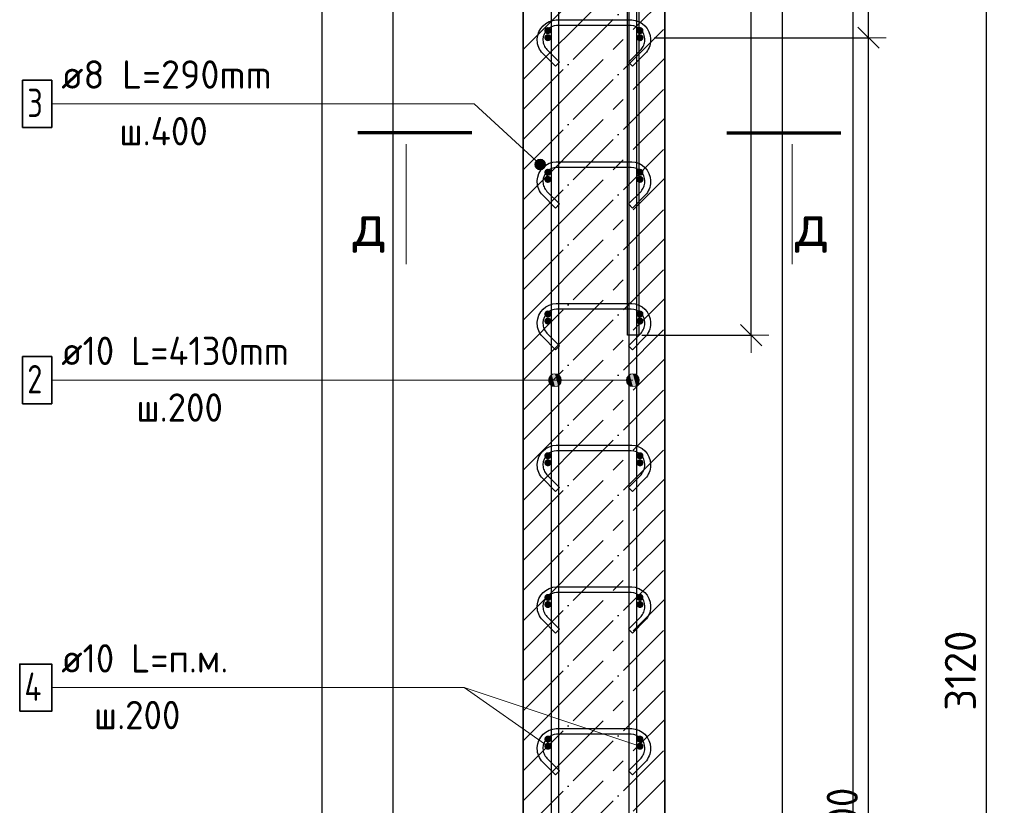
# Model space of a CAD drawing. Header units: millimetres. Extents: x -2995 to 47287, y -2809 to 58122.
# Tile 111 of 143: x 28515 to 29904, y 54645 to 55754. Entities that reach past the tile are written whole.
import ezdxf

# ---------------------------------------------------------------- set-up
doc = ezdxf.new("R2010")
doc.units = ezdxf.units.MM
doc.header["$PDMODE"] = 65
doc.linetypes.add('______11', pattern=[100, 80, -10, 0, -10])
doc.linetypes.add('______5', pattern=[220, 160, -20, 20, -20])
for name, color, linetype, lineweight in [('Standard', 7, 'Continuous', 25), ('Арм.стержн. Арматура края', 96, 'Continuous', 35), ('Арм.стержн. вертикальными 1', 22, 'Continuous', 35), ('Арм.стержн.горизонт. 1', 180, 'Continuous', 35), ('Размерная линия_ общее', 7, 'Continuous', 13)]:
    doc.layers.add(name, color=color, linetype=linetype, lineweight=lineweight)
doc.layers.add('Арм.стержн. вертикальными 2', color=7, linetype='Continuous', lineweight=35, true_color=0x006e00)
doc.layers.add('Арм.стержн.Стяжки', color=7, linetype='Continuous', lineweight=35, true_color=0x501e0f)
doc.styles.add('ISOCPEUR', font='ISOCPEUR')
doc.dimstyles.new('DIMSTYLE_3', dxfattribs={"dimtxt": 44, "dimasz": 50, "dimexe": 0, "dimexo": 0, "dimgap": 22, "dimtad": 2, "dimdec": 0, "dimrnd": 5, "dimzin": 12, "dimdsep": 46, "dimtxsty": 'ISOCPEUR', "dimblk1": 'ALL_ML_STRICH', "dimblk2": 'ALL_ML_STRICH', "dimsah": 1, "dimcen": 0, "dimclrd": 7, "dimclre": 256, "dimclrt": 7, "dimadec": 0, "dimazin": 0, "dimtfac": 1, "dimtdec": 0, "dimtix": 1, "dimtmove": 2, "dimatfit": 3, "dimfxl": 0, "dimtzin": 0, "dimlwd": 0, "dimlwe": -3, "dimarcsym": 0})

# ---------------------------------------------------------------- blocks, each defined once
blk = doc.blocks.new('ALL_ML_STRICH')
at = {"color": 0, "linetype": 'ByBlock', "lineweight": -2}
for p, q in [((-0.3, -0.3), (0.3, 0.3)), ((0, -0.5), (0, 0.5)), ((-1, 0), (0.5, 0))]:
    blk.add_line(p, q, dxfattribs=at)
blk = doc.blocks.new('*D376')
at = {"layer": 'DEFPOINTS', "color": 7, "linetype": 'Continuous', "lineweight": 13, "transparency": 33554687}
for p in [(29425, 56388.8), (29372.6, 55308.8), (29547.1, 55308.8)]:
    blk.add_point(p, dxfattribs=at)
at = {"layer": 'Размерная линия_ общее', "color": 253, "linetype": 'Continuous', "lineweight": -2, "true_color": 0xa0a0a0, "transparency": 33554687}
for p, q in [((29445, 56388.8), (29547.1, 56388.8)), ((29392.6, 55308.8), (29547.1, 55308.8))]:
    blk.add_line(p, q, dxfattribs=at)
at = {"layer": 'Размерная линия_ общее', "color": 7, "linetype": 'Continuous', "lineweight": -2, "transparency": 33554687}
blk.add_line((29547.1, 55308.8), (29547.1, 56388.8), dxfattribs=at)
at = {"layer": 'Размерная линия_ общее', "color": 7, "linetype": 'Continuous', "lineweight": 13, "transparency": 33554687, "xscale": 50, "yscale": 50, "zscale": 50}
for p, rotation in [((29547.1, 56388.8), 90), ((29547.1, 55308.8), 270)]:
    blk.add_blockref('ALL_ML_STRICH', p, dxfattribs=dict(at, rotation=rotation))
at = {"layer": 'Размерная линия_ общее', "color": 7, "linetype": 'Continuous', "lineweight": 13, "transparency": 33554687, "insert": (29510.1, 55855.4), "char_height": 44, "width": 176, "attachment_point": 5, "rotation": 90, "style": 'ISOCPEUR'}
blk.add_mtext('\\A1;{1080}', dxfattribs=at)
blk = doc.blocks.new('*D388')
at = {"layer": 'DEFPOINTS', "color": 7, "linetype": 'Continuous', "lineweight": 13, "transparency": 33554687}
for p in [(29521.3, 56388.8), (29549.9, 53268.8), (29879.2, 53268.8)]:
    blk.add_point(p, dxfattribs=at)
at = {"layer": 'Размерная линия_ общее', "color": 253, "linetype": 'Continuous', "lineweight": -2, "true_color": 0xa0a0a0, "transparency": 33554687}
for p, q in [((29541.3, 56388.8), (29879.2, 56388.8)), ((29569.9, 53268.8), (29879.2, 53268.8))]:
    blk.add_line(p, q, dxfattribs=at)
at = {"layer": 'Размерная линия_ общее', "color": 7, "linetype": 'Continuous', "lineweight": -2, "transparency": 33554687}
blk.add_line((29879.2, 53268.8), (29879.2, 56388.8), dxfattribs=at)
at = {"layer": 'Размерная линия_ общее', "color": 7, "linetype": 'Continuous', "lineweight": 13, "transparency": 33554687, "xscale": 50, "yscale": 50, "zscale": 50}
for p, rotation in [((29879.2, 56388.8), 90), ((29879.2, 53268.8), 270)]:
    blk.add_blockref('ALL_ML_STRICH', p, dxfattribs=dict(at, rotation=rotation))
at = {"layer": 'Размерная линия_ общее', "color": 7, "linetype": 'Continuous', "lineweight": 13, "transparency": 33554687, "insert": (29842.2, 54835.4), "char_height": 44, "width": 176, "attachment_point": 5, "rotation": 90, "style": 'ISOCPEUR'}
blk.add_mtext('\\A1;{3120}', dxfattribs=at)
blk = doc.blocks.new('*D391')
at = {"layer": 'DEFPOINTS', "color": 7, "linetype": 'Continuous', "lineweight": 13, "transparency": 33554687}
for p in [(29390, 55728.8), (29390, 53328.8), (29712.5, 53328.8)]:
    blk.add_point(p, dxfattribs=at)
at = {"layer": 'Размерная линия_ общее', "color": 253, "linetype": 'Continuous', "lineweight": -2, "true_color": 0xa0a0a0, "transparency": 33554687}
for p, q in [((29410, 55728.8), (29712.5, 55728.8)), ((29410, 53328.8), (29712.5, 53328.8))]:
    blk.add_line(p, q, dxfattribs=at)
at = {"layer": 'Размерная линия_ общее', "color": 7, "linetype": 'Continuous', "lineweight": -2, "transparency": 33554687}
blk.add_line((29712.5, 53328.8), (29712.5, 55728.8), dxfattribs=at)
at = {"layer": 'Размерная линия_ общее', "color": 7, "linetype": 'Continuous', "lineweight": 13, "transparency": 33554687, "xscale": 50, "yscale": 50, "zscale": 50}
for p, rotation in [((29712.5, 55728.8), 90), ((29712.5, 53328.8), 270)]:
    blk.add_blockref('ALL_ML_STRICH', p, dxfattribs=dict(at, rotation=rotation))
at = {"layer": 'Размерная линия_ общее', "color": 7, "linetype": 'Continuous', "lineweight": 13, "transparency": 33554687, "insert": (29653.5, 54378.8), "char_height": 44, "width": 2.2, "attachment_point": 1, "rotation": 90, "line_spacing_factor": 0.60241, "style": 'ISOCPEUR'}
blk.add_mtext('\\W0.91;12х200=2400', dxfattribs=at)
blk = doc.blocks.new('*D392')
at = {"layer": 'DEFPOINTS', "color": 7, "linetype": 'Continuous', "lineweight": 13, "transparency": 33554687}
for p in [(29390, 55928.8), (29390, 55728.8), (29712.5, 55728.8)]:
    blk.add_point(p, dxfattribs=at)
at = {"layer": 'Размерная линия_ общее', "color": 253, "linetype": 'Continuous', "lineweight": -2, "true_color": 0xa0a0a0, "transparency": 33554687}
for p, q in [((29410, 55928.8), (29712.5, 55928.8)), ((29410, 55728.8), (29712.5, 55728.8))]:
    blk.add_line(p, q, dxfattribs=at)
at = {"layer": 'Размерная линия_ общее', "color": 7, "linetype": 'Continuous', "lineweight": -2, "transparency": 33554687}
blk.add_line((29712.5, 55728.8), (29712.5, 55928.8), dxfattribs=at)
at = {"layer": 'Размерная линия_ общее', "color": 7, "linetype": 'Continuous', "lineweight": 13, "transparency": 33554687, "xscale": 50, "yscale": 50, "zscale": 50}
for p, rotation in [((29712.5, 55928.8), 90), ((29712.5, 55728.8), 270)]:
    blk.add_blockref('ALL_ML_STRICH', p, dxfattribs=dict(at, rotation=rotation))
at = {"layer": 'Размерная линия_ общее', "color": 7, "linetype": 'Continuous', "lineweight": 13, "transparency": 33554687, "insert": (29675.5, 55831), "char_height": 44, "width": 132, "attachment_point": 5, "rotation": 90, "style": 'ISOCPEUR'}
blk.add_mtext('\\A1;{200}', dxfattribs=at)

msp = doc.modelspace()

# ---------------------------------------------------------------- hatches: boundary and pattern name
at = {"layer": 'Арм.стержн. Арматура края', "linetype": 'Continuous', "lineweight": 50, "transparency": 33554687}
for points in [[(29265, 55738.8), (29264.7, 55740.7), (29263.6, 55742.3), (29262, 55743.4), (29260, 55743.8), (29258.1, 55743.4), (29256.5, 55742.3), (29255.4, 55740.7), (29255, 55738.8), (29255.4, 55736.9), (29256.5, 55735.3), (29258.1, 55734.2), (29260, 55733.8), (29262, 55734.2), (29263.6, 55735.3), (29264.7, 55736.9)], [(29395, 55738.8), (29394.7, 55740.7), (29393.6, 55742.3), (29392, 55743.4), (29390, 55743.8), (29388.1, 55743.4), (29386.5, 55742.3), (29385.4, 55740.7), (29385, 55738.8), (29385.4, 55736.9), (29386.5, 55735.3), (29388.1, 55734.2), (29390, 55733.8), (29392, 55734.2), (29393.6, 55735.3), (29394.7, 55736.9)], [(29265, 55538.8), (29264.7, 55540.7), (29263.6, 55542.3), (29262, 55543.4), (29260, 55543.8), (29258.1, 55543.4), (29256.5, 55542.3), (29255.4, 55540.7), (29255, 55538.8), (29255.4, 55536.9), (29256.5, 55535.3), (29258.1, 55534.2), (29260, 55533.8), (29262, 55534.2), (29263.6, 55535.3), (29264.7, 55536.9)], [(29395, 55538.8), (29394.7, 55540.7), (29393.6, 55542.3), (29392, 55543.4), (29390, 55543.8), (29388.1, 55543.4), (29386.5, 55542.3), (29385.4, 55540.7), (29385, 55538.8), (29385.4, 55536.9), (29386.5, 55535.3), (29388.1, 55534.2), (29390, 55533.8), (29392, 55534.2), (29393.6, 55535.3), (29394.7, 55536.9)], [(29265, 55338.8), (29264.7, 55340.7), (29263.6, 55342.3), (29262, 55343.4), (29260, 55343.8), (29258.1, 55343.4), (29256.5, 55342.3), (29255.4, 55340.7), (29255, 55338.8), (29255.4, 55336.9), (29256.5, 55335.3), (29258.1, 55334.2), (29260, 55333.8), (29262, 55334.2), (29263.6, 55335.3), (29264.7, 55336.9)], [(29395, 55338.8), (29394.7, 55340.7), (29393.6, 55342.3), (29392, 55343.4), (29390, 55343.8), (29388.1, 55343.4), (29386.5, 55342.3), (29385.4, 55340.7), (29385, 55338.8), (29385.4, 55336.9), (29386.5, 55335.3), (29388.1, 55334.2), (29390, 55333.8), (29392, 55334.2), (29393.6, 55335.3), (29394.7, 55336.9)], [(29265, 55138.8), (29264.7, 55140.7), (29263.6, 55142.3), (29262, 55143.4), (29260, 55143.8), (29258.1, 55143.4), (29256.5, 55142.3), (29255.4, 55140.7), (29255, 55138.8), (29255.4, 55136.9), (29256.5, 55135.3), (29258.1, 55134.2), (29260, 55133.8), (29262, 55134.2), (29263.6, 55135.3), (29264.7, 55136.9)], [(29395, 55138.8), (29394.7, 55140.7), (29393.6, 55142.3), (29392, 55143.4), (29390, 55143.8), (29388.1, 55143.4), (29386.5, 55142.3), (29385.4, 55140.7), (29385, 55138.8), (29385.4, 55136.9), (29386.5, 55135.3), (29388.1, 55134.2), (29390, 55133.8), (29392, 55134.2), (29393.6, 55135.3), (29394.7, 55136.9)], [(29265, 54938.8), (29264.7, 54940.7), (29263.6, 54942.3), (29262, 54943.4), (29260, 54943.8), (29258.1, 54943.4), (29256.5, 54942.3), (29255.4, 54940.7), (29255, 54938.8), (29255.4, 54936.9), (29256.5, 54935.3), (29258.1, 54934.2), (29260, 54933.8), (29262, 54934.2), (29263.6, 54935.3), (29264.7, 54936.9)], [(29395, 54938.8), (29394.7, 54940.7), (29393.6, 54942.3), (29392, 54943.4), (29390, 54943.8), (29388.1, 54943.4), (29386.5, 54942.3), (29385.4, 54940.7), (29385, 54938.8), (29385.4, 54936.9), (29386.5, 54935.3), (29388.1, 54934.2), (29390, 54933.8), (29392, 54934.2), (29393.6, 54935.3), (29394.7, 54936.9)], [(29265, 54738.8), (29264.7, 54740.7), (29263.6, 54742.3), (29262, 54743.4), (29260, 54743.8), (29258.1, 54743.4), (29256.5, 54742.3), (29255.4, 54740.7), (29255, 54738.8), (29255.4, 54736.9), (29256.5, 54735.3), (29258.1, 54734.2), (29260, 54733.8), (29262, 54734.2), (29263.6, 54735.3), (29264.7, 54736.9)], [(29395, 54738.8), (29394.7, 54740.7), (29393.6, 54742.3), (29392, 54743.4), (29390, 54743.8), (29388.1, 54743.4), (29386.5, 54742.3), (29385.4, 54740.7), (29385, 54738.8), (29385.4, 54736.9), (29386.5, 54735.3), (29388.1, 54734.2), (29390, 54733.8), (29392, 54734.2), (29393.6, 54735.3), (29394.7, 54736.9)]]:
    msp.add_hatch(color=4, dxfattribs=at).paths.add_polyline_path(points)
at = {"layer": 'Арм.стержн. вертикальными 1', "linetype": 'Continuous', "lineweight": 13, "transparency": 33554687}
for points in [[(29262.3, 55249.9), (29265.5, 55237.7), (29265.5, 55253.2)], [(29262.3, 55249.9), (29265.5, 55237.7), (29265.5, 55253.2)], [(29265.5, 55253.2), (29270, 55236.4), (29270, 55254.4)], [(29265.5, 55253.2), (29270, 55236.4), (29270, 55254.4)], [(29265.5, 55253.2), (29265.5, 55237.7), (29270, 55236.4)], [(29265.5, 55253.2), (29265.5, 55237.7), (29270, 55236.4)], [(29270, 55254.4), (29270, 55236.4), (29274.5, 55237.7)], [(29270, 55254.4), (29274.5, 55237.7), (29274.5, 55253.2)], [(29270, 55254.4), (29270, 55236.4), (29274.5, 55237.7)], [(29270, 55254.4), (29274.5, 55237.7), (29274.5, 55253.2)], [(29274.5, 55253.2), (29274.5, 55237.7), (29277.8, 55240.9)], [(29274.5, 55253.2), (29277.8, 55240.9), (29277.8, 55249.9)], [(29274.5, 55253.2), (29274.5, 55237.7), (29277.8, 55240.9)], [(29274.5, 55253.2), (29277.8, 55240.9), (29277.8, 55249.9)], [(29372.3, 55249.9), (29375.5, 55237.7), (29375.5, 55253.2)], [(29372.3, 55249.9), (29375.5, 55237.7), (29375.5, 55253.2)], [(29375.5, 55253.2), (29380, 55236.4), (29380, 55254.4)], [(29375.5, 55253.2), (29380, 55236.4), (29380, 55254.4)], [(29375.5, 55253.2), (29375.5, 55237.7), (29380, 55236.4)], [(29375.5, 55253.2), (29375.5, 55237.7), (29380, 55236.4)], [(29380, 55254.4), (29380, 55236.4), (29384.5, 55237.7)], [(29380, 55254.4), (29384.5, 55237.7), (29384.5, 55253.2)], [(29380, 55254.4), (29380, 55236.4), (29384.5, 55237.7)], [(29380, 55254.4), (29384.5, 55237.7), (29384.5, 55253.2)], [(29384.5, 55253.2), (29384.5, 55237.7), (29387.8, 55240.9)], [(29384.5, 55253.2), (29387.8, 55240.9), (29387.8, 55249.9)], [(29384.5, 55253.2), (29384.5, 55237.7), (29387.8, 55240.9)], [(29384.5, 55253.2), (29387.8, 55240.9), (29387.8, 55249.9)], [(29262.3, 55240.9), (29262.3, 55249.9), (29261, 55245.4)], [(29262.3, 55240.9), (29262.3, 55249.9), (29261, 55245.4)], [(29262.3, 55249.9), (29262.3, 55240.9), (29265.5, 55237.7)], [(29262.3, 55249.9), (29262.3, 55240.9), (29265.5, 55237.7)], [(29277.8, 55249.9), (29277.8, 55240.9), (29279, 55245.4)], [(29277.8, 55249.9), (29277.8, 55240.9), (29279, 55245.4)], [(29372.3, 55240.9), (29372.3, 55249.9), (29371, 55245.4)], [(29372.3, 55240.9), (29372.3, 55249.9), (29371, 55245.4)], [(29372.3, 55249.9), (29372.3, 55240.9), (29375.5, 55237.7)], [(29372.3, 55249.9), (29372.3, 55240.9), (29375.5, 55237.7)], [(29387.8, 55249.9), (29387.8, 55240.9), (29389, 55245.4)], [(29387.8, 55249.9), (29387.8, 55240.9), (29389, 55245.4)]]:
    msp.add_hatch(color=7, dxfattribs=at).paths.add_polyline_path(points)
at = {"layer": 'Арм.стержн.горизонт. 1', "linetype": 'Continuous', "lineweight": 50, "transparency": 33554687}
for points in [[(29265, 55728.8), (29264.7, 55730.7), (29263.6, 55732.3), (29262, 55733.4), (29260, 55733.8), (29258.1, 55733.4), (29256.5, 55732.3), (29255.4, 55730.7), (29255, 55728.8), (29255.4, 55726.9), (29256.5, 55725.3), (29258.1, 55724.2), (29260, 55723.8), (29262, 55724.2), (29263.6, 55725.3), (29264.7, 55726.9)], [(29395, 55728.8), (29394.7, 55730.7), (29393.6, 55732.3), (29392, 55733.4), (29390, 55733.8), (29388.1, 55733.4), (29386.5, 55732.3), (29385.4, 55730.7), (29385, 55728.8), (29385.4, 55726.9), (29386.5, 55725.3), (29388.1, 55724.2), (29390, 55723.8), (29392, 55724.2), (29393.6, 55725.3), (29394.7, 55726.9)], [(29265, 55528.8), (29264.7, 55530.7), (29263.6, 55532.3), (29262, 55533.4), (29260, 55533.8), (29258.1, 55533.4), (29256.5, 55532.3), (29255.4, 55530.7), (29255, 55528.8), (29255.4, 55526.9), (29256.5, 55525.3), (29258.1, 55524.2), (29260, 55523.8), (29262, 55524.2), (29263.6, 55525.3), (29264.7, 55526.9)], [(29395, 55528.8), (29394.7, 55530.7), (29393.6, 55532.3), (29392, 55533.4), (29390, 55533.8), (29388.1, 55533.4), (29386.5, 55532.3), (29385.4, 55530.7), (29385, 55528.8), (29385.4, 55526.9), (29386.5, 55525.3), (29388.1, 55524.2), (29390, 55523.8), (29392, 55524.2), (29393.6, 55525.3), (29394.7, 55526.9)], [(29265, 55328.8), (29264.7, 55330.7), (29263.6, 55332.3), (29262, 55333.4), (29260, 55333.8), (29258.1, 55333.4), (29256.5, 55332.3), (29255.4, 55330.7), (29255, 55328.8), (29255.4, 55326.9), (29256.5, 55325.3), (29258.1, 55324.2), (29260, 55323.8), (29262, 55324.2), (29263.6, 55325.3), (29264.7, 55326.9)], [(29395, 55328.8), (29394.7, 55330.7), (29393.6, 55332.3), (29392, 55333.4), (29390, 55333.8), (29388.1, 55333.4), (29386.5, 55332.3), (29385.4, 55330.7), (29385, 55328.8), (29385.4, 55326.9), (29386.5, 55325.3), (29388.1, 55324.2), (29390, 55323.8), (29392, 55324.2), (29393.6, 55325.3), (29394.7, 55326.9)], [(29265, 55128.8), (29264.7, 55130.7), (29263.6, 55132.3), (29262, 55133.4), (29260, 55133.8), (29258.1, 55133.4), (29256.5, 55132.3), (29255.4, 55130.7), (29255, 55128.8), (29255.4, 55126.9), (29256.5, 55125.3), (29258.1, 55124.2), (29260, 55123.8), (29262, 55124.2), (29263.6, 55125.3), (29264.7, 55126.9)], [(29395, 55128.8), (29394.7, 55130.7), (29393.6, 55132.3), (29392, 55133.4), (29390, 55133.8), (29388.1, 55133.4), (29386.5, 55132.3), (29385.4, 55130.7), (29385, 55128.8), (29385.4, 55126.9), (29386.5, 55125.3), (29388.1, 55124.2), (29390, 55123.8), (29392, 55124.2), (29393.6, 55125.3), (29394.7, 55126.9)], [(29265, 54928.8), (29264.7, 54930.7), (29263.6, 54932.3), (29262, 54933.4), (29260, 54933.8), (29258.1, 54933.4), (29256.5, 54932.3), (29255.4, 54930.7), (29255, 54928.8), (29255.4, 54926.9), (29256.5, 54925.3), (29258.1, 54924.2), (29260, 54923.8), (29262, 54924.2), (29263.6, 54925.3), (29264.7, 54926.9)], [(29395, 54928.8), (29394.7, 54930.7), (29393.6, 54932.3), (29392, 54933.4), (29390, 54933.8), (29388.1, 54933.4), (29386.5, 54932.3), (29385.4, 54930.7), (29385, 54928.8), (29385.4, 54926.9), (29386.5, 54925.3), (29388.1, 54924.2), (29390, 54923.8), (29392, 54924.2), (29393.6, 54925.3), (29394.7, 54926.9)], [(29265, 54728.8), (29264.7, 54730.7), (29263.6, 54732.3), (29262, 54733.4), (29260, 54733.8), (29258.1, 54733.4), (29256.5, 54732.3), (29255.4, 54730.7), (29255, 54728.8), (29255.4, 54726.9), (29256.5, 54725.3), (29258.1, 54724.2), (29260, 54723.8), (29262, 54724.2), (29263.6, 54725.3), (29264.7, 54726.9)], [(29395, 54728.8), (29394.7, 54730.7), (29393.6, 54732.3), (29392, 54733.4), (29390, 54733.8), (29388.1, 54733.4), (29386.5, 54732.3), (29385.4, 54730.7), (29385, 54728.8), (29385.4, 54726.9), (29386.5, 54725.3), (29388.1, 54724.2), (29390, 54723.8), (29392, 54724.2), (29393.6, 54725.3), (29394.7, 54726.9)]]:
    msp.add_hatch(color=4, dxfattribs=at).paths.add_polyline_path(points)
at = {"layer": 'Арм.стержн.Стяжки', "linetype": 'Continuous', "lineweight": 13, "transparency": 33554687}
for points in [[(29241.8, 55551.4), (29246.8, 55556.9), (29243.5, 55554.9)], [(29246.8, 55556.9), (29241.8, 55551.4), (29241.9, 55547.6)], [(29246.8, 55556.9), (29241.9, 55547.6), (29250.7, 55557.1)], [(29250.7, 55557.1), (29241.9, 55547.6), (29244, 55544.3)], [(29250.7, 55557.1), (29244, 55544.3), (29254.1, 55555.3)], [(29254.1, 55555.3), (29244, 55544.3), (29247.4, 55542.5)], [(29254.1, 55555.3), (29247.4, 55542.5), (29256.2, 55552)], [(29256.2, 55552), (29247.4, 55542.5), (29251.3, 55542.7)], [(29256.2, 55552), (29251.3, 55542.7), (29256.3, 55548.2)], [(29256.3, 55548.2), (29251.3, 55542.7), (29254.6, 55544.7)]]:
    msp.add_hatch(color=7, dxfattribs=at).paths.add_polyline_path(points)

# ---------------------------------------------------------------- linework, layer by layer
at = {"color": 52, "linetype": 'Continuous', "lineweight": -3, "transparency": 33554687}
for p, q in [((29041, 57682.1), (29041, 52938.6)), ((29041, 57682.1), (29041, 52938.6)), ((29591, 52938.6), (29591, 57682.1)), ((29591, 52938.6), (29591, 57682.1))]:
    msp.add_line(p, q, dxfattribs=at)
at = {"layer": 'Standard', "color": 7, "linetype": 'Continuous', "lineweight": 35, "transparency": 33554687}
for p, q in [((29225, 56388.8), (29225, 53268.8)), ((29425, 53268.8), (29425, 56388.8))]:
    msp.add_line(p, q, dxfattribs=at)
at = {"layer": 'Standard', "color": 253, "linetype": '______11', "lineweight": -3, "true_color": 0xababab, "transparency": 33554687}
for p, q in [((29225, 55712.1), (29425, 55912.1)), ((29225, 55627.3), (29425, 55827.3)), ((29225, 55542.4), (29425, 55742.4)), ((29225, 55457.6), (29425, 55657.6)), ((29225, 55372.7), (29425, 55572.7)), ((29225, 55287.9), (29425, 55487.9)), ((29225, 55203), (29425, 55403)), ((29225, 55118.2), (29425, 55318.2)), ((29225, 55033.3), (29425, 55233.3)), ((29225, 54948.5), (29425, 55148.5)), ((29225, 54863.6), (29425, 55063.6)), ((29225, 54778.8), (29425, 54978.8)), ((29225, 54693.9), (29425, 54893.9)), ((29225, 54609), (29425, 54809)), ((29225, 54524.2), (29425, 54724.2))]:
    msp.add_line(p, q, dxfattribs=at)
at = {"layer": 'Standard', "color": 253, "linetype": '______5', "lineweight": -3, "true_color": 0xababab, "transparency": 33554687}
for p, q in [((29225, 55669.7), (29425, 55869.7)), ((29225, 55584.9), (29425, 55784.9)), ((29225, 55500), (29425, 55700)), ((29225, 55415.2), (29425, 55615.2)), ((29225, 55330.3), (29425, 55530.3)), ((29225, 55245.4), (29425, 55445.4)), ((29225, 55160.6), (29425, 55360.6)), ((29225, 55075.7), (29425, 55275.7)), ((29225, 54990.9), (29425, 55190.9)), ((29225, 54906), (29425, 55106)), ((29225, 54821.2), (29425, 55021.2)), ((29225, 54736.3), (29425, 54936.3)), ((29225, 54651.5), (29425, 54851.5)), ((29225, 54566.6), (29425, 54766.6)), ((29225, 54481.8), (29425, 54681.8))]:
    msp.add_line(p, q, dxfattribs=at)
at = {"layer": 'Standard', "color": 7, "linetype": 'Continuous', "lineweight": 70, "transparency": 33554687}
for p, q in [((29152.5, 55594.7), (28991.7, 55594.7)), ((29512.5, 55594.7), (29673.3, 55594.7))]:
    msp.add_line(p, q, dxfattribs=at)
at = {"layer": 'Standard', "color": 7, "linetype": 'Continuous', "lineweight": 13, "transparency": 33554687}
for p, q in [((29060.2, 55578.7), (29060.2, 55409.1)), ((29604.7, 55578.7), (29604.7, 55409.1)), ((29390, 54728.8), (29141.9, 54811.5))]:
    msp.add_line(p, q, dxfattribs=at)
at = {"layer": 'Standard', "color": 7, "linetype": 'Continuous', "lineweight": 25, "transparency": 33554687}
msp.add_lwpolyline([(28941, 52838.6), (29691, 52838.6), (29691, 57782.1), (28941, 57782.1), (28941, 52838.6)], dxfattribs=at)
at = {"layer": 'Арм.стержн. вертикальными 1', "color": 7, "linetype": 'Continuous', "lineweight": 13, "transparency": 33554687}
for p, q in [((29270, 55254.4), (29270, 55254.4)), ((29270, 55254.4), (29270, 55254.4)), ((29380, 55254.4), (29380, 55254.4)), ((29380, 55254.4), (29380, 55254.4)), ((28559.9, 55245.4), (29151.9, 55245.4)), ((29151.9, 55245.4), (29380, 55245.4)), ((29151.9, 55245.4), (29380, 55245.4)), ((29151.9, 55245.4), (29270, 55245.4)), ((29151.9, 55245.4), (29270, 55245.4)), ((29261, 55245.4), (29261, 55245.4)), ((29261, 55245.4), (29261, 55245.4)), ((29279, 55245.4), (29279, 55245.4)), ((29279, 55245.4), (29279, 55245.4)), ((29371, 55245.4), (29371, 55245.4)), ((29371, 55245.4), (29371, 55245.4)), ((29389, 55245.4), (29389, 55245.4)), ((29389, 55245.4), (29389, 55245.4)), ((29270, 55236.4), (29270, 55236.4)), ((29270, 55236.4), (29270, 55236.4)), ((29380, 55236.4), (29380, 55236.4)), ((29380, 55236.4), (29380, 55236.4))]:
    msp.add_line(p, q, dxfattribs=at)
at = {"layer": 'Арм.стержн. вертикальными 1', "color": 4, "linetype": 'Continuous', "lineweight": 25, "transparency": 33554687}
for points in [[(29265, 53268.8), (29265, 57398.8), (29275, 57398.8), (29275, 53268.8), (29265, 53268.8)], [(29265, 53268.8), (29265, 57398.8), (29275, 57398.8), (29275, 53268.8), (29265, 53268.8)], [(29375, 53268.8), (29375, 57398.8), (29385, 57398.8), (29385, 53268.8), (29375, 53268.8)], [(29375, 53268.8), (29375, 57398.8), (29385, 57398.8), (29385, 53268.8), (29375, 53268.8)]]:
    msp.add_lwpolyline(points, dxfattribs=at)
at = {"layer": 'Арм.стержн. вертикальными 1', "color": 7, "linetype": 'Continuous', "lineweight": 35, "transparency": 33554687}
msp.add_lwpolyline([(28518.6, 55212.1), (28559.9, 55212.1), (28559.9, 55278.8), (28518.6, 55278.8), (28518.6, 55212.1)], dxfattribs=at)
at = {"layer": 'Арм.стержн. вертикальными 1', "color": 7, "linetype": 'Continuous', "lineweight": 13, "transparency": 33554687}
for centre in [(29270, 55245.4), (29270, 55245.4), (29380, 55245.4), (29380, 55245.4)]:
    msp.add_circle(centre, 9, dxfattribs=at)
at = {"layer": 'Арм.стержн. вертикальными 2', "color": 7, "linetype": 'Continuous', "lineweight": 25, "transparency": 33554687}
msp.add_lwpolyline([(29388.6, 57648.8), (29388.6, 55308.8), (29372.6, 55308.8), (29372.6, 57648.8), (29388.6, 57648.8)], dxfattribs=at)
at = {"layer": 'Арм.стержн.горизонт. 1', "color": 7, "linetype": 'Continuous', "lineweight": 13, "transparency": 33554687}
for p, q in [((28559.9, 54811.5), (29141.9, 54811.5)), ((29141.9, 54811.5), (29260, 54728.8))]:
    msp.add_line(p, q, dxfattribs=at)
at = {"layer": 'Арм.стержн.горизонт. 1', "color": 7, "linetype": 'Continuous', "lineweight": 35, "transparency": 33554687}
msp.add_lwpolyline([(28514.6, 54778.2), (28559.9, 54778.2), (28559.9, 54844.8), (28514.6, 54844.8), (28514.6, 54778.2)], dxfattribs=at)
at = {"layer": 'Арм.стержн.Стяжки', "color": 7, "linetype": 'Continuous', "lineweight": 13, "transparency": 33554687}
for p, q in [((28559.9, 55635.4), (29155.9, 55635.4)), ((29155.9, 55635.4), (29249.1, 55549.8)), ((29243.5, 55554.9), (29243.5, 55554.9)), ((29244, 55544.3), (29244, 55544.3)), ((29254.1, 55555.3), (29254.1, 55555.3)), ((29254.6, 55544.7), (29254.6, 55544.7))]:
    msp.add_line(p, q, dxfattribs=at)
at = {"layer": 'Арм.стержн.Стяжки', "color": 40, "linetype": 'Continuous', "lineweight": 25, "transparency": 33554687}
for points in [[(29373.6, 55694.1), (29391.5, 55711.9), (29392.7, 55713.4), (29393.8, 55714.9), (29394.7, 55716.5), (29395.5, 55718.2), (29396.1, 55719.9), (29396.6, 55721.7), (29396.9, 55723.5), (29397.1, 55725.4), (29397.1, 55726.6), (29396.5, 55730.2), (29395.3, 55733.9), (29393.5, 55737.2), (29391.2, 55739.9), (29388.5, 55742.2), (29385.1, 55744.1), (29381.4, 55745.3), (29377.8, 55745.8), (29272.3, 55745.8), (29268.7, 55745.3), (29265, 55744.1), (29261.6, 55742.2), (29258.9, 55739.9), (29256.6, 55737.2), (29254.8, 55733.9), (29253.6, 55730.2), (29253.1, 55726.6), (29253.1, 55725.4), (29253.2, 55723.5), (29253.5, 55721.7), (29254, 55719.9), (29254.6, 55718.2), (29255.4, 55716.5), (29256.3, 55714.9), (29257.4, 55713.4), (29258.6, 55711.9), (29276.5, 55694.1), (29270.8, 55688.4), (29252.8, 55706.5), (29251.1, 55708.4), (29249.6, 55710.5), (29248.3, 55712.8), (29247.2, 55715.1), (29246.3, 55717.5), (29245.6, 55720), (29245.2, 55722.6), (29245.1, 55725.1), (29245.1, 55727.1), (29245.7, 55732), (29247.4, 55737.1), (29250, 55741.8), (29253.2, 55745.6), (29257.1, 55748.8), (29261.8, 55751.5), (29266.8, 55753.1), (29271.7, 55753.8), (29378.4, 55753.8), (29383.3, 55753.1), (29388.3, 55751.5), (29393, 55748.8), (29396.9, 55745.6), (29400.1, 55741.8), (29402.7, 55737.1), (29404.4, 55732), (29405.1, 55727.1), (29405.1, 55725.1), (29404.9, 55722.6), (29404.5, 55720), (29403.8, 55717.5), (29402.9, 55715.1), (29401.8, 55712.8), (29400.5, 55710.5), (29399, 55708.4), (29397.3, 55706.5), (29379.3, 55688.4), (29373.6, 55694.1)], [(29373.6, 55494.1), (29391.5, 55511.9), (29392.7, 55513.4), (29393.8, 55514.9), (29394.7, 55516.5), (29395.5, 55518.2), (29396.1, 55519.9), (29396.6, 55521.7), (29396.9, 55523.5), (29397.1, 55525.4), (29397.1, 55526.6), (29396.5, 55530.2), (29395.3, 55533.9), (29393.5, 55537.2), (29391.2, 55539.9), (29388.5, 55542.2), (29385.1, 55544.1), (29381.4, 55545.3), (29377.8, 55545.8), (29272.3, 55545.8), (29268.7, 55545.3), (29265, 55544.1), (29261.6, 55542.2), (29258.9, 55539.9), (29256.6, 55537.2), (29254.8, 55533.9), (29253.6, 55530.2), (29253.1, 55526.6), (29253.1, 55525.4), (29253.2, 55523.5), (29253.5, 55521.7), (29254, 55519.9), (29254.6, 55518.2), (29255.4, 55516.5), (29256.3, 55514.9), (29257.4, 55513.4), (29258.6, 55511.9), (29276.5, 55494.1), (29270.8, 55488.4), (29252.8, 55506.5), (29251.1, 55508.4), (29249.6, 55510.5), (29248.3, 55512.8), (29247.2, 55515.1), (29246.3, 55517.5), (29245.6, 55520), (29245.2, 55522.6), (29245.1, 55525.1), (29245.1, 55527.1), (29245.7, 55532), (29247.4, 55537.1), (29250, 55541.8), (29253.2, 55545.6), (29257.1, 55548.8), (29261.8, 55551.5), (29266.8, 55553.1), (29271.7, 55553.8), (29378.4, 55553.8), (29383.3, 55553.1), (29388.3, 55551.5), (29393, 55548.8), (29396.9, 55545.6), (29400.1, 55541.8), (29402.7, 55537.1), (29404.4, 55532), (29405.1, 55527.1), (29405.1, 55525.1), (29404.9, 55522.6), (29404.5, 55520), (29403.8, 55517.5), (29402.9, 55515.1), (29401.8, 55512.8), (29400.5, 55510.5), (29399, 55508.4), (29397.3, 55506.5), (29379.3, 55488.4), (29373.6, 55494.1)], [(29373.6, 55294.1), (29391.5, 55311.9), (29392.7, 55313.4), (29393.8, 55314.9), (29394.7, 55316.5), (29395.5, 55318.2), (29396.1, 55319.9), (29396.6, 55321.7), (29396.9, 55323.5), (29397.1, 55325.4), (29397.1, 55326.6), (29396.5, 55330.2), (29395.3, 55333.9), (29393.5, 55337.2), (29391.2, 55339.9), (29388.5, 55342.2), (29385.1, 55344.1), (29381.4, 55345.3), (29377.8, 55345.8), (29272.3, 55345.8), (29268.7, 55345.3), (29265, 55344.1), (29261.6, 55342.2), (29258.9, 55339.9), (29256.6, 55337.2), (29254.8, 55333.9), (29253.6, 55330.2), (29253.1, 55326.6), (29253.1, 55325.4), (29253.2, 55323.5), (29253.5, 55321.7), (29254, 55319.9), (29254.6, 55318.2), (29255.4, 55316.5), (29256.3, 55314.9), (29257.4, 55313.4), (29258.6, 55311.9), (29276.5, 55294.1), (29270.8, 55288.4), (29252.8, 55306.5), (29251.1, 55308.4), (29249.6, 55310.5), (29248.3, 55312.8), (29247.2, 55315.1), (29246.3, 55317.5), (29245.6, 55320), (29245.2, 55322.6), (29245.1, 55325.1), (29245.1, 55327.1), (29245.7, 55332), (29247.4, 55337.1), (29250, 55341.8), (29253.2, 55345.6), (29257.1, 55348.8), (29261.8, 55351.5), (29266.8, 55353.1), (29271.7, 55353.8), (29378.4, 55353.8), (29383.3, 55353.1), (29388.3, 55351.5), (29393, 55348.8), (29396.9, 55345.6), (29400.1, 55341.8), (29402.7, 55337.1), (29404.4, 55332), (29405.1, 55327.1), (29405.1, 55325.1), (29404.9, 55322.6), (29404.5, 55320), (29403.8, 55317.5), (29402.9, 55315.1), (29401.8, 55312.8), (29400.5, 55310.5), (29399, 55308.4), (29397.3, 55306.5), (29379.3, 55288.4), (29373.6, 55294.1)], [(29373.6, 55094.1), (29391.5, 55111.9), (29392.7, 55113.4), (29393.8, 55114.9), (29394.7, 55116.5), (29395.5, 55118.2), (29396.1, 55119.9), (29396.6, 55121.7), (29396.9, 55123.5), (29397.1, 55125.4), (29397.1, 55126.6), (29396.5, 55130.2), (29395.3, 55133.9), (29393.5, 55137.2), (29391.2, 55139.9), (29388.5, 55142.2), (29385.1, 55144.1), (29381.4, 55145.3), (29377.8, 55145.8), (29272.3, 55145.8), (29268.7, 55145.3), (29265, 55144.1), (29261.6, 55142.2), (29258.9, 55139.9), (29256.6, 55137.2), (29254.8, 55133.9), (29253.6, 55130.2), (29253.1, 55126.6), (29253.1, 55125.4), (29253.2, 55123.5), (29253.5, 55121.7), (29254, 55119.9), (29254.6, 55118.2), (29255.4, 55116.5), (29256.3, 55114.9), (29257.4, 55113.4), (29258.6, 55111.9), (29276.5, 55094.1), (29270.8, 55088.4), (29252.8, 55106.5), (29251.1, 55108.4), (29249.6, 55110.5), (29248.3, 55112.8), (29247.2, 55115.1), (29246.3, 55117.5), (29245.6, 55120), (29245.2, 55122.6), (29245.1, 55125.1), (29245.1, 55127.1), (29245.7, 55132), (29247.4, 55137.1), (29250, 55141.8), (29253.2, 55145.6), (29257.1, 55148.8), (29261.8, 55151.5), (29266.8, 55153.1), (29271.7, 55153.8), (29378.4, 55153.8), (29383.3, 55153.1), (29388.3, 55151.5), (29393, 55148.8), (29396.9, 55145.6), (29400.1, 55141.8), (29402.7, 55137.1), (29404.4, 55132), (29405.1, 55127.1), (29405.1, 55125.1), (29404.9, 55122.6), (29404.5, 55120), (29403.8, 55117.5), (29402.9, 55115.1), (29401.8, 55112.8), (29400.5, 55110.5), (29399, 55108.4), (29397.3, 55106.5), (29379.3, 55088.4), (29373.6, 55094.1)], [(29373.6, 54894.1), (29391.5, 54911.9), (29392.7, 54913.4), (29393.8, 54914.9), (29394.7, 54916.5), (29395.5, 54918.2), (29396.1, 54919.9), (29396.6, 54921.7), (29396.9, 54923.5), (29397.1, 54925.4), (29397.1, 54926.6), (29396.5, 54930.2), (29395.3, 54933.9), (29393.5, 54937.2), (29391.2, 54939.9), (29388.5, 54942.2), (29385.1, 54944.1), (29381.4, 54945.3), (29377.8, 54945.8), (29272.3, 54945.8), (29268.7, 54945.3), (29265, 54944.1), (29261.6, 54942.2), (29258.9, 54939.9), (29256.6, 54937.2), (29254.8, 54933.9), (29253.6, 54930.2), (29253.1, 54926.6), (29253.1, 54925.4), (29253.2, 54923.5), (29253.5, 54921.7), (29254, 54919.9), (29254.6, 54918.2), (29255.4, 54916.5), (29256.3, 54914.9), (29257.4, 54913.4), (29258.6, 54911.9), (29276.5, 54894.1), (29270.8, 54888.4), (29252.8, 54906.5), (29251.1, 54908.4), (29249.6, 54910.5), (29248.3, 54912.8), (29247.2, 54915.1), (29246.3, 54917.5), (29245.6, 54920), (29245.2, 54922.6), (29245.1, 54925.1), (29245.1, 54927.1), (29245.7, 54932), (29247.4, 54937.1), (29250, 54941.8), (29253.2, 54945.6), (29257.1, 54948.8), (29261.8, 54951.5), (29266.8, 54953.1), (29271.7, 54953.8), (29378.4, 54953.8), (29383.3, 54953.1), (29388.3, 54951.5), (29393, 54948.8), (29396.9, 54945.6), (29400.1, 54941.8), (29402.7, 54937.1), (29404.4, 54932), (29405.1, 54927.1), (29405.1, 54925.1), (29404.9, 54922.6), (29404.5, 54920), (29403.8, 54917.5), (29402.9, 54915.1), (29401.8, 54912.8), (29400.5, 54910.5), (29399, 54908.4), (29397.3, 54906.5), (29379.3, 54888.4), (29373.6, 54894.1)], [(29373.6, 54694.1), (29391.5, 54711.9), (29392.7, 54713.4), (29393.8, 54714.9), (29394.7, 54716.5), (29395.5, 54718.2), (29396.1, 54719.9), (29396.6, 54721.7), (29396.9, 54723.5), (29397.1, 54725.4), (29397.1, 54726.6), (29396.5, 54730.2), (29395.3, 54733.9), (29393.5, 54737.2), (29391.2, 54739.9), (29388.5, 54742.2), (29385.1, 54744.1), (29381.4, 54745.3), (29377.8, 54745.8), (29272.3, 54745.8), (29268.7, 54745.3), (29265, 54744.1), (29261.6, 54742.2), (29258.9, 54739.9), (29256.6, 54737.2), (29254.8, 54733.9), (29253.6, 54730.2), (29253.1, 54726.6), (29253.1, 54725.4), (29253.2, 54723.5), (29253.5, 54721.7), (29254, 54719.9), (29254.6, 54718.2), (29255.4, 54716.5), (29256.3, 54714.9), (29257.4, 54713.4), (29258.6, 54711.9), (29276.5, 54694.1), (29270.8, 54688.4), (29252.8, 54706.5), (29251.1, 54708.4), (29249.6, 54710.5), (29248.3, 54712.8), (29247.2, 54715.1), (29246.3, 54717.5), (29245.6, 54720), (29245.2, 54722.6), (29245.1, 54725.1), (29245.1, 54727.1), (29245.7, 54732), (29247.4, 54737.1), (29250, 54741.8), (29253.2, 54745.6), (29257.1, 54748.8), (29261.8, 54751.5), (29266.8, 54753.1), (29271.7, 54753.8), (29378.4, 54753.8), (29383.3, 54753.1), (29388.3, 54751.5), (29393, 54748.8), (29396.9, 54745.6), (29400.1, 54741.8), (29402.7, 54737.1), (29404.4, 54732), (29405.1, 54727.1), (29405.1, 54725.1), (29404.9, 54722.6), (29404.5, 54720), (29403.8, 54717.5), (29402.9, 54715.1), (29401.8, 54712.8), (29400.5, 54710.5), (29399, 54708.4), (29397.3, 54706.5), (29379.3, 54688.4), (29373.6, 54694.1)]]:
    msp.add_lwpolyline(points, dxfattribs=at)
at = {"layer": 'Арм.стержн.Стяжки', "color": 7, "linetype": 'Continuous', "lineweight": 35, "transparency": 33554687}
msp.add_lwpolyline([(28518.6, 55602.1), (28559.9, 55602.1), (28559.9, 55668.8), (28518.6, 55668.8), (28518.6, 55602.1)], dxfattribs=at)
at = {"layer": 'Арм.стержн.Стяжки', "color": 7, "linetype": 'Continuous', "lineweight": 13, "transparency": 33554687}
msp.add_circle((29249.1, 55549.8), 7.5, dxfattribs=at)

# ---------------------------------------------------------------- texts
at = {"layer": 'Standard', "color": 7, "linetype": 'Continuous', "lineweight": 13, "transparency": 33554687, "char_height": 60, "width": 65.333, "attachment_point": 7, "style": 'ISOCPEUR'}
for insert in [(28984.3, 55425.1), (29608.6, 55425.1)]:
    msp.add_mtext('\\A1;{\\fISOCPEUR|i0|b0;\\H60.000000;\\W1.000000;\\C7;д}\\P', dxfattribs=dict(at, insert=insert))
at = {"layer": 'Арм.стержн. вертикальными 1', "color": 7, "linetype": 'Continuous', "lineweight": 25, "transparency": 33554687, "char_height": 40, "attachment_point": 7, "style": 'ISOCPEUR'}
for s, insert, width in [('\\W0.94;ø10 L=4130mm ', (28573.3, 55266.8), 386.635), ('\\W0.78;2', (28525.3, 55226.8), 43.521), ('\\W0.95;ш.200 ', (28679.3, 55186.8), 174.933)]:
    msp.add_mtext(s, dxfattribs=dict(at, insert=insert, width=width))
at = {"layer": 'Арм.стержн.горизонт. 1', "color": 7, "linetype": 'Continuous', "lineweight": 25, "transparency": 33554687, "char_height": 40, "attachment_point": 7, "style": 'ISOCPEUR'}
for s, insert, width in [('\\W0.94;ø10 L=п.м.', (28573.3, 54832.8), 266.644), ('\\W0.80;4', (28521.3, 54792.8), 47.978), ('\\W0.95;ш.200 ', (28619.3, 54752.8), 174.933)]:
    msp.add_mtext(s, dxfattribs=dict(at, insert=insert, width=width))
at = {"layer": 'Арм.стержн.Стяжки', "color": 7, "linetype": 'Continuous', "lineweight": 25, "transparency": 33554687, "char_height": 40, "attachment_point": 7, "style": 'ISOCPEUR'}
for s, insert, width in [('\\W0.98;ø8 L=290mm ', (28573.3, 55656.8), 343.369), ('\\W0.78;3', (28525.3, 55616.8), 43.521), ('\\W0.95;ш.400 ', (28655.3, 55576.8), 178.965)]:
    msp.add_mtext(s, dxfattribs=dict(at, insert=insert, width=width))

# ---------------------------------------------------------------- dimensions: what is measured, and where the dimension line sits
at = {"layer": 'Размерная линия_ общее', "color": 7, "linetype": 'Continuous', "lineweight": 13, "transparency": 33554687}
for base, p1, p2, picture, middle in [((29547.1, 56388.8), (29392.6, 55308.8), (29445, 56388.8), '*D376', (29510.1, 55855.4)), ((29879.2, 56388.8), (29569.9, 53268.8), (29541.3, 56388.8), '*D388', (29842.2, 54835.4)), ((29712.5, 55928.8), (29410, 55728.8), (29410, 55928.8), '*D392', (29675.5, 55831))]:
    dim = msp.add_linear_dim(base=base, p1=p1, p2=p2, angle=90, dimstyle='DIMSTYLE_3', override={"dimpost": '<>', "dimclrd": 7, "dimclre": 253, "dimclrt": 7, "dimlwd": 0, "dimlwe": 65533}, dxfattribs=at)
    dim.commit()
    dim.dimension.update_dxf_attribs({"geometry": picture, "text_midpoint": middle, "dimtype": 160})
dim = msp.add_linear_dim(base=(29712.5, 55728.8), p1=(29410, 53328.8), p2=(29410, 55728.8), angle=90, text='\\W0.91;12х200=2400', dimstyle='DIMSTYLE_3', override={"dimpost": '<>', "dimclrd": 7, "dimclre": 253, "dimclrt": 7, "dimlwd": 0, "dimlwe": 65533}, dxfattribs=at)
dim.commit()
dim.dimension.update_dxf_attribs({"geometry": '*D391', "text_midpoint": (29690.5, 54528.8), "dimtype": 160})

doc.saveas('drawing.dxf')
